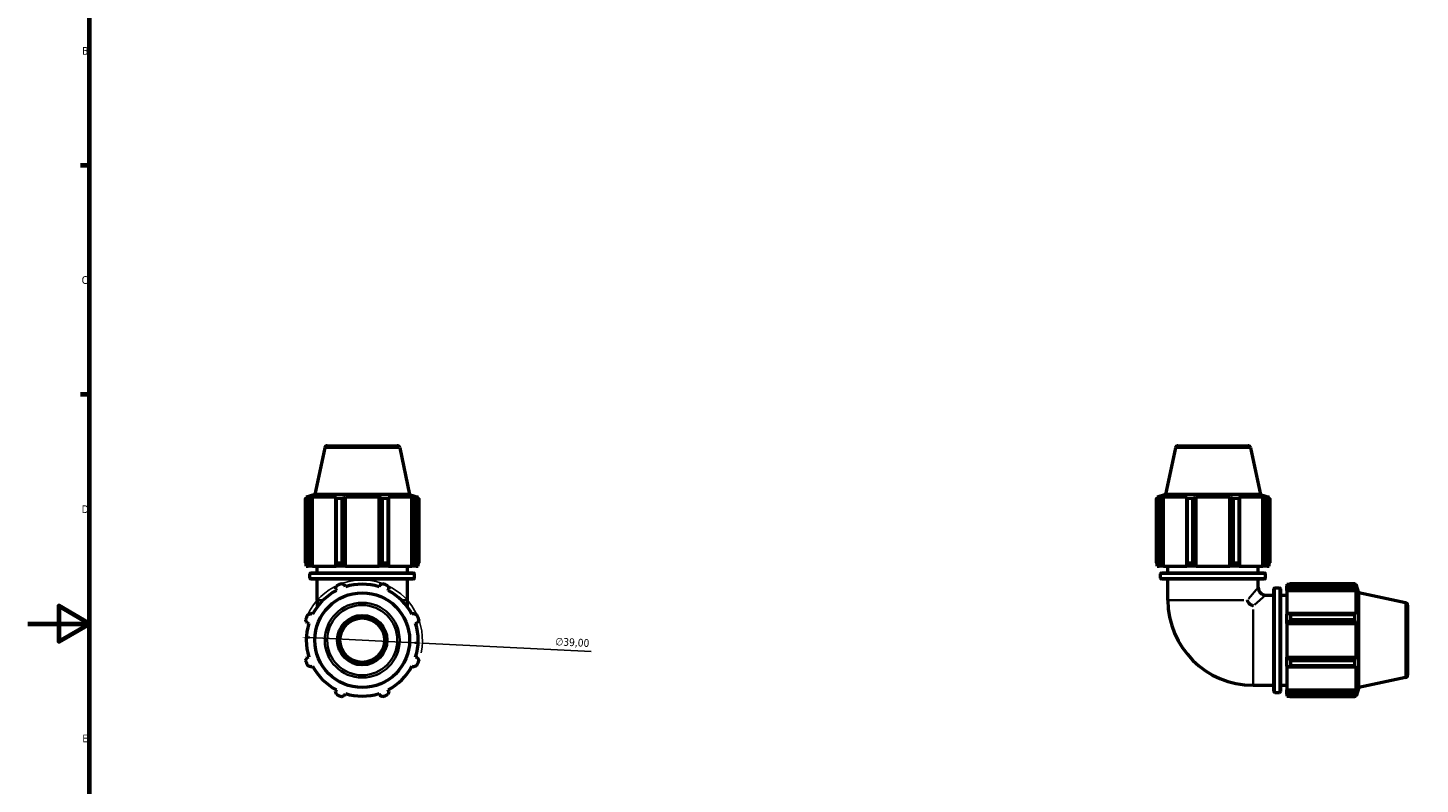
# Model space of a CAD drawing. Header units: millimetres. Extents: x 0 to 898, y 0 to 980.
# Tile 2 of 7: x 0 to 451, y 245 to 490. Entities that reach past the tile are written whole.
import ezdxf

# ---------------------------------------------------------------- set-up
doc = ezdxf.new("R2010")
doc.units = ezdxf.units.MM
for name, color, linetype, lineweight in [('Border (ISO)', 7, 'Continuous', 70), ('Dimension (ISO)', 7, 'Continuous', 25), ('Visible (ISO)', 7, 'Continuous', 50), ('Visible Narrow (ISO)', 7, 'Continuous', 35)]:
    doc.layers.add(name, color=color, linetype=linetype, lineweight=lineweight)
doc.styles.add('Note Text (ISO)', font='tahoma.ttf')
doc.dimstyles.new('Default (ISO)', dxfattribs={"dimtxt": 2.5, "dimasz": 2.5, "dimexe": 3.175, "dimexo": 0, "dimgap": 0.762, "dimtad": 1, "dimrnd": 1e-08, "dimzin": 0, "dimtxsty": 'Note Text (ISO)', "dimcen": 0.09, "dimdle": 10, "dimclrd": 256, "dimclre": 256, "dimclrt": 232, "dimazin": 0, "dimtfac": 1.40208, "dimtmove": 0, "dimatfit": 3, "dimfxl": 1, "dimtolj": 1, "dimtzin": 0, "dimlwd": -1, "dimlwe": -1, "dimarcsym": 0})

# ---------------------------------------------------------------- blocks, each defined once
blk = doc.blocks.new('Borders Default Border')
at = {"layer": 'Border (ISO)'}
for p, q in [((20, 445.5), (17.1, 445.5)), ((20, 371.25), (17.1, 371.25))]:
    blk.add_line(p, q, dxfattribs=at)
at = {"layer": 'Border (ISO)', "flags": 128}
for points in [[(20, 20), (20, 574), (821, 574), (821, 20), (20, 20)], [(0, 297), (20, 297), (10, 302.77), (10, 291.23), (20, 297)]]:
    blk.add_lwpolyline(points, dxfattribs=at)
at = {"layer": 'Border (ISO)', "color": 232, "true_color": 0xca0064, "char_height": 2.5, "attachment_point": 7, "style": 'Note Text (ISO)'}
for s, insert in [('B', (17.59, 481.37)), ('C', (17.43, 407.08)), ('D', (17.43, 332.88)), ('E', (17.64, 258.63))]:
    blk.add_mtext(s, dxfattribs=dict(at, insert=insert))
blk = doc.blocks.new('*D10')
at = {"layer": 'Defpoints', "color": 0, "transparency": 16777216}
for p in [(88.8, 292.66), (127.76, 290.72)]:
    blk.add_point(p, dxfattribs=at)
at = {"layer": 'Dimension (ISO)', "transparency": 16777216}
for p, q in [((91.3, 292.54), (125.26, 290.84)), ((127.76, 290.72), (182.43, 287.98))]:
    blk.add_line(p, q, dxfattribs=at)
blk.add_arc((108.28, 291.69), 19.5, 347.8094, 154.792, dxfattribs=at)
for points in [[(91.32, 292.96), (91.28, 292.12), (88.8, 292.66)], [(125.28, 291.26), (125.24, 290.43), (127.76, 290.72)]]:
    blk.add_solid(points, dxfattribs=at)
at = {"layer": 'Dimension (ISO)', "color": 232, "true_color": 0xca0064, "transparency": 16777216, "insert": (170.89, 292.54), "char_height": 2.5, "attachment_point": 1, "rotation": 357.1383, "style": 'Note Text (ISO)'}
blk.add_mtext('\\A1;∅39,00', dxfattribs=at)

msp = doc.modelspace()

# ---------------------------------------------------------------- linework, layer by layer
at = {"layer": 'Visible (ISO)'}
for p, q in [((96.145, 354.057), (92.932, 338.941)), ((96.927, 354.691), (119.632, 354.691)), ((120.414, 354.057), (123.627, 338.941)), ((371.66, 354.057), (368.447, 338.941)), ((372.443, 354.691), (395.147, 354.691)), ((395.93, 354.057), (399.143, 338.941)), ((92.932, 338.941), (90.144, 338.035)), ((123.627, 338.941), (92.932, 338.941)), ((123.627, 338.941), (126.414, 338.035)), ((368.447, 338.941), (365.66, 338.035)), ((399.143, 338.941), (368.447, 338.941)), ((399.143, 338.941), (401.93, 338.035)), ((89.931, 316.801), (89.931, 337.592)), ((90.636, 337.592), (89.931, 337.592)), ((90.984, 338.035), (90.144, 338.035)), ((90.144, 337.702), (90.144, 338.035)), ((90.984, 338.035), (90.426, 337.845)), ((90.636, 337.592), (90.636, 316.801)), ((91.675, 337.845), (92.193, 338.035)), ((91.675, 316.021), (91.675, 337.845)), ((99.906, 338.035), (92.193, 338.035)), ((92.193, 315.631), (92.193, 338.035)), ((99.906, 338.035), (99.635, 337.845)), ((99.635, 337.845), (99.635, 316.021)), ((99.974, 316.801), (99.974, 337.592)), ((101.677, 337.592), (99.974, 337.592)), ((101.677, 337.592), (101.677, 316.801)), ((102.65, 337.845), (102.826, 338.035)), ((102.65, 316.021), (102.65, 337.845)), ((113.733, 338.035), (102.826, 338.035)), ((102.826, 315.631), (102.826, 338.035)), ((113.733, 338.035), (113.909, 337.845)), ((113.733, 315.631), (113.733, 338.035)), ((113.909, 337.845), (113.909, 316.021)), ((114.882, 316.801), (114.882, 337.592)), ((116.585, 337.592), (114.882, 337.592)), ((116.585, 337.592), (116.585, 316.801)), ((116.923, 337.845), (116.653, 338.035)), ((124.365, 338.035), (116.653, 338.035)), ((116.923, 316.021), (116.923, 337.845)), ((124.365, 338.035), (124.884, 337.845)), ((124.365, 315.631), (124.365, 338.035)), ((124.884, 337.845), (124.884, 316.021)), ((126.133, 337.845), (125.575, 338.035)), ((126.414, 338.035), (125.575, 338.035)), ((125.922, 316.801), (125.922, 337.592)), ((126.627, 337.592), (125.922, 337.592)), ((126.414, 337.702), (126.414, 338.035)), ((126.627, 337.592), (126.627, 316.801)), ((365.447, 316.801), (365.447, 337.592)), ((366.152, 337.592), (365.447, 337.592)), ((366.499, 338.035), (365.66, 338.035)), ((365.66, 337.702), (365.66, 338.035)), ((366.499, 338.035), (365.941, 337.845)), ((366.152, 337.592), (366.152, 316.801)), ((367.19, 337.845), (367.709, 338.035)), ((367.19, 316.021), (367.19, 337.845)), ((375.421, 338.035), (367.709, 338.035)), ((367.709, 315.631), (367.709, 338.035)), ((375.421, 338.035), (375.151, 337.845)), ((375.151, 337.845), (375.151, 316.021)), ((375.49, 316.801), (375.49, 337.592)), ((377.192, 337.592), (375.49, 337.592)), ((377.192, 337.592), (377.192, 316.801)), ((378.166, 337.845), (378.342, 338.035)), ((378.166, 316.021), (378.166, 337.845)), ((389.248, 338.035), (378.342, 338.035)), ((378.342, 315.631), (378.342, 338.035)), ((389.248, 338.035), (389.424, 337.845)), ((389.248, 315.631), (389.248, 338.035)), ((389.424, 337.845), (389.424, 316.021)), ((390.398, 316.801), (390.398, 337.592)), ((392.1, 337.592), (390.398, 337.592)), ((392.1, 337.592), (392.1, 316.801)), ((392.439, 337.845), (392.169, 338.035)), ((399.881, 338.035), (392.169, 338.035)), ((392.439, 316.021), (392.439, 337.845)), ((399.881, 338.035), (400.4, 337.845)), ((399.881, 315.631), (399.881, 338.035)), ((400.4, 337.845), (400.4, 316.021)), ((401.648, 337.845), (401.091, 338.035)), ((401.93, 338.035), (401.091, 338.035)), ((401.438, 316.801), (401.438, 337.592)), ((402.143, 337.592), (401.438, 337.592)), ((401.93, 337.702), (401.93, 338.035)), ((402.143, 337.592), (402.143, 316.801)), ((89.931, 316.801), (90.636, 316.801)), ((90.144, 315.631), (90.144, 316.461)), ((90.144, 315.631), (90.798, 315.631)), ((90.426, 316.021), (90.798, 315.631)), ((92.02, 315.631), (90.798, 315.631)), ((92.02, 315.631), (91.675, 316.021)), ((92.193, 315.631), (92.02, 315.631)), ((92.193, 315.631), (99.816, 315.631)), ((93.654, 313.531), (93.654, 315.631)), ((99.635, 316.021), (99.816, 315.631)), ((102.767, 315.631), (99.816, 315.631)), ((99.974, 316.801), (101.677, 316.801)), ((102.767, 315.631), (102.65, 316.021)), ((102.826, 315.631), (102.767, 315.631)), ((102.826, 315.631), (113.733, 315.631)), ((113.791, 315.631), (113.733, 315.631)), ((113.909, 316.021), (113.791, 315.631)), ((116.743, 315.631), (113.791, 315.631)), ((114.882, 316.801), (116.585, 316.801)), ((116.743, 315.631), (116.923, 316.021)), ((116.743, 315.631), (124.365, 315.631)), ((122.904, 313.531), (122.904, 315.631)), ((124.538, 315.631), (124.365, 315.631)), ((124.884, 316.021), (124.538, 315.631)), ((125.761, 315.631), (124.538, 315.631)), ((125.761, 315.631), (126.133, 316.021)), ((125.761, 315.631), (126.414, 315.631)), ((125.922, 316.801), (126.627, 316.801)), ((126.414, 315.631), (126.414, 316.461)), ((365.447, 316.801), (366.152, 316.801)), ((365.66, 315.631), (365.66, 316.461)), ((365.66, 315.631), (366.313, 315.631)), ((365.941, 316.021), (366.313, 315.631)), ((367.536, 315.631), (366.313, 315.631)), ((367.536, 315.631), (367.19, 316.021)), ((367.709, 315.631), (367.536, 315.631)), ((367.709, 315.631), (375.331, 315.631)), ((369.17, 313.531), (369.17, 315.631)), ((375.151, 316.021), (375.331, 315.631)), ((378.283, 315.631), (375.331, 315.631)), ((375.49, 316.801), (377.192, 316.801)), ((378.283, 315.631), (378.166, 316.021)), ((378.342, 315.631), (378.283, 315.631)), ((378.342, 315.631), (389.248, 315.631)), ((389.307, 315.631), (389.248, 315.631)), ((389.424, 316.021), (389.307, 315.631)), ((392.259, 315.631), (389.307, 315.631)), ((390.398, 316.801), (392.1, 316.801)), ((392.259, 315.631), (392.439, 316.021)), ((392.259, 315.631), (399.881, 315.631)), ((398.42, 313.531), (398.42, 315.631)), ((400.054, 315.631), (399.881, 315.631)), ((400.4, 316.021), (400.054, 315.631)), ((401.276, 315.631), (400.054, 315.631)), ((401.276, 315.631), (401.648, 316.021)), ((401.276, 315.631), (401.93, 315.631)), ((401.438, 316.801), (402.143, 316.801)), ((401.93, 315.631), (401.93, 316.461)), ((91.314, 311.751), (91.314, 313.211)), ((91.634, 313.531), (124.924, 313.531)), ((124.924, 311.431), (91.634, 311.431)), ((93.654, 304.691), (93.654, 311.431)), ((122.904, 304.691), (122.904, 311.431)), ((125.244, 311.751), (125.244, 313.211)), ((366.83, 311.751), (366.83, 313.211)), ((367.15, 313.531), (400.44, 313.531)), ((400.44, 311.431), (367.15, 311.431)), ((369.17, 304.691), (369.17, 311.431)), ((398.42, 308.716), (398.42, 311.431)), ((400.76, 311.751), (400.76, 313.211)), ((99.635, 308.296), (99.906, 307.777)), ((102.826, 308.987), (102.65, 309.545)), ((113.909, 309.545), (113.733, 308.987)), ((116.653, 307.777), (116.923, 308.296)), ((403.535, 275.046), (403.535, 308.336)), ((403.855, 308.656), (405.315, 308.656)), ((405.635, 308.336), (405.635, 275.046)), ((407.735, 309.826), (407.735, 309.173)), ((407.735, 309.826), (408.565, 309.826)), ((408.125, 309.545), (407.735, 309.173)), ((407.735, 307.95), (407.735, 309.173)), ((407.735, 307.95), (408.125, 308.296)), ((407.735, 307.777), (407.735, 307.95)), ((407.735, 307.777), (407.735, 300.155)), ((407.735, 307.777), (430.139, 307.777)), ((408.125, 308.296), (429.949, 308.296)), ((408.905, 310.039), (408.905, 309.334)), ((408.905, 310.039), (429.696, 310.039)), ((429.696, 309.334), (408.905, 309.334)), ((429.696, 309.334), (429.696, 310.039)), ((429.806, 309.826), (430.139, 309.826)), ((430.139, 308.987), (429.949, 309.545)), ((429.949, 308.296), (430.139, 307.777)), ((430.139, 308.987), (430.139, 309.826)), ((431.045, 307.039), (430.139, 309.826)), ((430.139, 300.065), (430.139, 307.777)), ((431.045, 276.343), (431.045, 307.039)), ((446.161, 303.826), (431.045, 307.039)), ((93.654, 304.691), (93.654, 302.414)), ((122.904, 302.414), (122.904, 304.691)), ((400.82, 306.316), (403.535, 306.316)), ((405.635, 306.316), (407.735, 306.316)), ((446.795, 303.043), (446.795, 280.339)), ((92.193, 300.065), (91.675, 300.335)), ((124.884, 300.335), (124.365, 300.065)), ((408.125, 300.335), (407.735, 300.155)), ((407.735, 297.203), (407.735, 300.155)), ((429.949, 300.335), (408.125, 300.335)), ((408.905, 299.996), (408.905, 298.294)), ((408.905, 299.996), (429.696, 299.996)), ((429.696, 298.294), (408.905, 298.294)), ((429.696, 298.294), (429.696, 299.996)), ((430.139, 300.065), (429.949, 300.335)), ((90.426, 297.32), (90.984, 297.144)), ((125.575, 297.144), (126.133, 297.32)), ((407.735, 297.203), (408.125, 297.32)), ((407.735, 297.144), (407.735, 297.203)), ((407.735, 297.144), (407.735, 286.238)), ((407.735, 297.144), (430.139, 297.144)), ((408.125, 297.32), (429.949, 297.32)), ((429.949, 297.32), (430.139, 297.144)), ((430.139, 286.238), (430.139, 297.144)), ((90.984, 286.238), (90.426, 286.062)), ((126.133, 286.062), (125.575, 286.238)), ((407.735, 286.179), (407.735, 286.238)), ((407.735, 286.238), (430.139, 286.238)), ((408.125, 286.062), (407.735, 286.179)), ((407.735, 283.227), (407.735, 286.179)), ((429.949, 286.062), (408.125, 286.062)), ((408.905, 285.088), (408.905, 283.386)), ((408.905, 285.088), (429.696, 285.088)), ((429.696, 283.386), (429.696, 285.088)), ((430.139, 286.238), (429.949, 286.062)), ((91.675, 283.047), (92.193, 283.317)), ((124.365, 283.317), (124.884, 283.047)), ((407.735, 283.227), (408.125, 283.047)), ((407.735, 283.227), (407.735, 275.605)), ((408.125, 283.047), (429.949, 283.047)), ((429.696, 283.386), (408.905, 283.386)), ((429.949, 283.047), (430.139, 283.317)), ((430.139, 275.605), (430.139, 283.317)), ((446.161, 279.556), (431.045, 276.343)), ((99.906, 275.605), (99.635, 275.086)), ((116.923, 275.086), (116.653, 275.605)), ((396.795, 277.066), (403.535, 277.066)), ((405.635, 277.066), (407.735, 277.066)), ((407.735, 275.432), (407.735, 275.605)), ((407.735, 275.605), (430.139, 275.605)), ((407.735, 274.209), (407.735, 275.432)), ((408.125, 275.086), (407.735, 275.432)), ((429.949, 275.086), (408.125, 275.086)), ((430.139, 275.605), (429.949, 275.086)), ((431.045, 276.343), (430.139, 273.556)), ((102.65, 273.837), (102.826, 274.395)), ((113.733, 274.395), (113.909, 273.837)), ((403.855, 274.726), (405.315, 274.726)), ((407.735, 274.209), (408.125, 273.837)), ((407.735, 274.209), (407.735, 273.556)), ((407.735, 273.556), (408.565, 273.556)), ((408.905, 274.048), (408.905, 273.343)), ((408.905, 274.048), (429.696, 274.048)), ((429.696, 273.343), (408.905, 273.343)), ((429.696, 273.343), (429.696, 274.048)), ((429.806, 273.556), (430.139, 273.556)), ((429.949, 273.837), (430.139, 274.395)), ((430.139, 273.556), (430.139, 274.395))]:
    msp.add_line(p, q, dxfattribs=at)
for radius in [15.348, 8, 7.2]:
    msp.add_circle((108.279, 291.691), radius, dxfattribs=at)
for centre, radius, start, end in [((96.927, 353.891), 0.8, 90, 168), ((119.632, 353.891), 0.8, 12, 90), ((372.443, 353.891), 0.8, 90, 168), ((395.147, 353.891), 0.8, 12, 90), ((91.634, 313.211), 0.32, 90, 180), ((91.634, 311.751), 0.32, 180, 270), ((124.924, 313.211), 0.32, 0, 90), ((124.924, 311.751), 0.32, 270, 0), ((367.15, 313.211), 0.32, 90, 180), ((367.15, 311.751), 0.32, 180, 270), ((400.44, 313.211), 0.32, 0, 90), ((400.44, 311.751), 0.32, 270, 0), ((108.279, 291.691), 18.135, 117.5, 152.5), ((108.279, 291.691), 19.5, 109.79198, 115.20802), ((108.279, 291.691), 18.135, 72.5, 107.5), ((108.279, 291.691), 19.5, 64.79198, 70.20802), ((108.279, 291.691), 18.135, 27.5, 62.5), ((400.82, 308.716), 2.4, 180, 270), ((403.855, 308.336), 0.32, 90, 180), ((405.315, 308.336), 0.32, 0, 90), ((396.795, 304.691), 27.625, 180, 270), ((445.995, 303.043), 0.8, 0, 78), ((108.279, 291.691), 19.5, 154.79198, 160.20802), ((108.279, 291.691), 19.5, 19.79198, 25.20802), ((108.279, 291.691), 18.135, 162.5, 197.5), ((108.279, 291.691), 18.135, 342.5, 17.5), ((108.279, 291.691), 19.5, 199.79198, 205.20802), ((108.279, 291.691), 19.5, 334.79198, 340.20802), ((108.279, 291.691), 18.135, 207.5, 242.5), ((108.279, 291.691), 18.135, 297.5, 332.5), ((445.995, 280.339), 0.8, 282, 0), ((403.855, 275.046), 0.32, 180, 270), ((405.315, 275.046), 0.32, 270, 0), ((108.279, 291.691), 19.5, 244.79198, 250.20802), ((108.279, 291.691), 18.135, 252.5, 287.5), ((108.279, 291.691), 19.5, 289.79198, 295.20802)]:
    msp.add_arc(centre, radius, start, end, dxfattribs=at)
for points, weights in [([(89.931, 337.592), (90.184, 337.724), (90.426, 337.845)], [1, 1.00276215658, 1.00471110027]), ([(91.675, 337.845), (91.166, 337.724), (90.636, 337.592)], [1.00471110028, 1.00276215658, 1]), ([(99.974, 337.592), (99.801, 337.724), (99.635, 337.845)], [1, 1.00276215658, 1.00471110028]), ([(102.65, 337.845), (102.173, 337.724), (101.677, 337.592)], [1.00471110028, 1.00276215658, 1]), ([(114.882, 337.592), (114.385, 337.724), (113.909, 337.845)], [1, 1.00276215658, 1.00471110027]), ([(116.923, 337.845), (116.757, 337.724), (116.585, 337.592)], [1.00471110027, 1.00276215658, 1]), ([(125.922, 337.592), (125.393, 337.724), (124.884, 337.845)], [1, 1.00276215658, 1.00471110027]), ([(126.133, 337.845), (126.375, 337.724), (126.627, 337.592)], [1.00471110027, 1.00276215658, 1]), ([(365.447, 337.592), (365.699, 337.724), (365.941, 337.845)], [1, 1.00276215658, 1.00471110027]), ([(367.19, 337.845), (366.682, 337.724), (366.152, 337.592)], [1.00471110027, 1.00276215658, 1]), ([(375.49, 337.592), (375.317, 337.724), (375.151, 337.845)], [1, 1.00276215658, 1.00471110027]), ([(378.166, 337.845), (377.689, 337.724), (377.192, 337.592)], [1.00471110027, 1.00276215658, 1]), ([(390.398, 337.592), (389.901, 337.724), (389.424, 337.845)], [1, 1.00276215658, 1.00471110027]), ([(392.439, 337.845), (392.273, 337.724), (392.1, 337.592)], [1.00471110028, 1.00276215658, 1]), ([(401.438, 337.592), (400.908, 337.724), (400.4, 337.845)], [1, 1.00276215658, 1.00471110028]), ([(401.648, 337.845), (401.891, 337.724), (402.143, 337.592)], [1.00471110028, 1.00276215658, 1]), ([(89.931, 316.801), (90.184, 316.395), (90.426, 316.021)], [1.01849691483, 1.01304721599, 1.00680412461]), ([(91.675, 316.021), (91.166, 316.395), (90.636, 316.801)], [1.00680412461, 1.01304721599, 1.01849691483]), ([(99.974, 316.801), (99.801, 316.395), (99.635, 316.021)], [1.01849691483, 1.01304721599, 1.00680412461]), ([(102.65, 316.021), (102.173, 316.395), (101.677, 316.801)], [1.00680412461, 1.01304721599, 1.01849691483]), ([(114.882, 316.801), (114.385, 316.395), (113.909, 316.021)], [1.01849691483, 1.01304721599, 1.00680412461]), ([(116.923, 316.021), (116.757, 316.395), (116.585, 316.801)], [1.00680412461, 1.01304721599, 1.01849691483]), ([(125.922, 316.801), (125.393, 316.395), (124.884, 316.021)], [1.01849691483, 1.01304721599, 1.00680412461]), ([(126.133, 316.021), (126.375, 316.395), (126.627, 316.801)], [1.00680412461, 1.01304721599, 1.01849691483]), ([(365.447, 316.801), (365.699, 316.395), (365.941, 316.021)], [1.01849691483, 1.01304721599, 1.00680412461]), ([(367.19, 316.021), (366.682, 316.395), (366.152, 316.801)], [1.00680412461, 1.01304721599, 1.01849691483]), ([(375.49, 316.801), (375.317, 316.395), (375.151, 316.021)], [1.01849691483, 1.01304721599, 1.00680412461]), ([(378.166, 316.021), (377.689, 316.395), (377.192, 316.801)], [1.00680412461, 1.01304721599, 1.01849691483]), ([(390.398, 316.801), (389.901, 316.395), (389.424, 316.021)], [1.01849691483, 1.01304721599, 1.00680412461]), ([(392.439, 316.021), (392.273, 316.395), (392.1, 316.801)], [1.00680412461, 1.01304721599, 1.01849691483]), ([(401.438, 316.801), (400.908, 316.395), (400.4, 316.021)], [1.01849691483, 1.01304721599, 1.00680412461]), ([(401.648, 316.021), (401.891, 316.395), (402.143, 316.801)], [1.00680412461, 1.01304721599, 1.01849691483]), ([(99.635, 308.296), (99.801, 308.804), (99.974, 309.334)], [1.00471110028, 1.00276215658, 1]), ([(101.677, 310.039), (102.173, 309.787), (102.65, 309.545)], [1, 1.00276215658, 1.00471110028]), ([(113.909, 309.545), (114.385, 309.787), (114.882, 310.039)], [1.00471110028, 1.00276215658, 1]), ([(116.585, 309.334), (116.757, 308.804), (116.923, 308.296)], [1, 1.00276215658, 1.00471110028]), ([(408.905, 310.039), (408.499, 309.787), (408.125, 309.545)], [1.01849691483, 1.01304721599, 1.00680412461]), ([(408.125, 308.296), (408.499, 308.804), (408.905, 309.334)], [1.00680412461, 1.01304721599, 1.01849691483]), ([(429.696, 310.039), (429.827, 309.787), (429.949, 309.545)], [1, 1.00276215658, 1.00471110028]), ([(429.949, 308.296), (429.827, 308.804), (429.696, 309.334)], [1.00471110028, 1.00276215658, 1]), ([(90.426, 297.32), (90.184, 297.797), (89.931, 298.294)], [1.00471110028, 1.00276215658, 1]), ([(90.636, 299.996), (91.166, 300.169), (91.675, 300.335)], [1, 1.00276215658, 1.00471110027]), ([(124.884, 300.335), (125.393, 300.169), (125.922, 299.996)], [1.00471110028, 1.00276215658, 1]), ([(126.627, 298.294), (126.375, 297.797), (126.133, 297.32)], [1, 1.00276215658, 1.00471110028]), ([(408.905, 299.996), (408.499, 300.169), (408.125, 300.335)], [1.01849691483, 1.01304721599, 1.00680412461]), ([(408.125, 297.32), (408.499, 297.797), (408.905, 298.294)], [1.00680412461, 1.01304721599, 1.01849691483]), ([(429.696, 299.996), (429.827, 300.169), (429.949, 300.335)], [1, 1.00276215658, 1.00471110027]), ([(429.949, 297.32), (429.827, 297.797), (429.696, 298.294)], [1.00471110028, 1.00276215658, 1]), ([(89.931, 285.088), (90.184, 285.585), (90.426, 286.062)], [1, 1.00276215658, 1.00471110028]), ([(126.133, 286.062), (126.375, 285.585), (126.627, 285.088)], [1.00471110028, 1.00276215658, 1]), ([(408.905, 285.088), (408.499, 285.585), (408.125, 286.062)], [1.01849691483, 1.01304721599, 1.00680412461]), ([(429.696, 285.088), (429.827, 285.585), (429.949, 286.062)], [1, 1.00276215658, 1.00471110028]), ([(91.675, 283.047), (91.166, 283.213), (90.636, 283.386)], [1.00471110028, 1.00276215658, 1]), ([(125.922, 283.386), (125.393, 283.213), (124.884, 283.047)], [1, 1.00276215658, 1.00471110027]), ([(408.125, 283.047), (408.499, 283.213), (408.905, 283.386)], [1.00680412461, 1.01304721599, 1.01849691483]), ([(429.949, 283.047), (429.827, 283.213), (429.696, 283.386)], [1.00471110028, 1.00276215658, 1]), ([(99.974, 274.048), (99.801, 274.578), (99.635, 275.086)], [1, 1.00276215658, 1.00471110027]), ([(116.923, 275.086), (116.757, 274.578), (116.585, 274.048)], [1.00471110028, 1.00276215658, 1]), ([(408.905, 274.048), (408.499, 274.578), (408.125, 275.086)], [1.01849691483, 1.01304721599, 1.00680412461]), ([(429.696, 274.048), (429.827, 274.578), (429.949, 275.086)], [1, 1.00276215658, 1.00471110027]), ([(102.65, 273.837), (102.173, 273.595), (101.677, 273.343)], [1.00471110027, 1.00276215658, 1]), ([(114.882, 273.343), (114.385, 273.595), (113.909, 273.837)], [1, 1.00276215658, 1.00471110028]), ([(408.125, 273.837), (408.499, 273.595), (408.905, 273.343)], [1.00680412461, 1.01304721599, 1.01849691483]), ([(429.949, 273.837), (429.827, 273.595), (429.696, 273.343)], [1.00471110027, 1.00276215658, 1])]:
    msp.add_rational_spline(points, weights, degree=2, dxfattribs=at)
msp.add_open_spline([(396.795, 302.858), (396.793, 302.859), (396.79, 302.859), (396.617, 302.892), (396.449, 302.944), (396.131, 303.083), (395.982, 303.169), (395.622, 303.436), (395.433, 303.639), (395.125, 304.122), (395.018, 304.398), (394.963, 304.686), (394.963, 304.689), (394.962, 304.691)], degree=3, knots=[-0.00072283, -0.00072283, -0.00072283, -0.00072283, 0, 0, 0.05350031, 0.05350031, 0.10517724, 0.10517724, 0.18826243, 0.18826243, 0.27764846, 0.27764846, 0.27837068, 0.27837068, 0.27837068, 0.27837068], dxfattribs=at)
at = {"layer": 'Visible Narrow (ISO)'}
for p, q in [((120.265, 354.057), (96.294, 354.057)), ((395.78, 354.057), (371.81, 354.057)), ((125.036, 313.211), (91.523, 313.211)), ((91.523, 311.751), (125.036, 311.751)), ((400.551, 313.211), (367.039, 313.211)), ((367.039, 311.751), (400.551, 311.751)), ((395.287, 305.069), (398.411, 308.706)), ((403.855, 308.447), (403.855, 274.935)), ((405.315, 274.935), (405.315, 308.447)), ((95.446, 304.691), (93.659, 304.691)), ((122.899, 304.691), (121.113, 304.691)), ((393.73, 304.691), (369.279, 304.691)), ((400.809, 306.307), (397.173, 303.183)), ((446.161, 279.706), (446.161, 303.676)), ((396.795, 277.175), (396.795, 301.626))]:
    msp.add_line(p, q, dxfattribs=at)
for radius in [12.135, 11.352]:
    msp.add_circle((108.279, 291.691), radius, dxfattribs=at)

# ---------------------------------------------------------------- block references
msp.add_blockref('Borders Default Border', (0, 0))

# ---------------------------------------------------------------- dimensions: what is measured, and where the dimension line sits
at = {"layer": 'Dimension (ISO)'}
dim = msp.add_diameter_dim_2p(p1=(88.804, 292.665), p2=(127.755, 290.717), dimstyle='Default (ISO)', override={"dimdec": 2, "dimlfac": 1, "dimtp": 0, "dimtm": 0, "dimtdec": 2, "dimatfit": 2}, dxfattribs=at)
dim.commit()
dim.dimension.update_dxf_attribs({"geometry": '*D10', "text_midpoint": (176.178, 288.297), "dimtype": 163})

doc.saveas('drawing.dxf')
